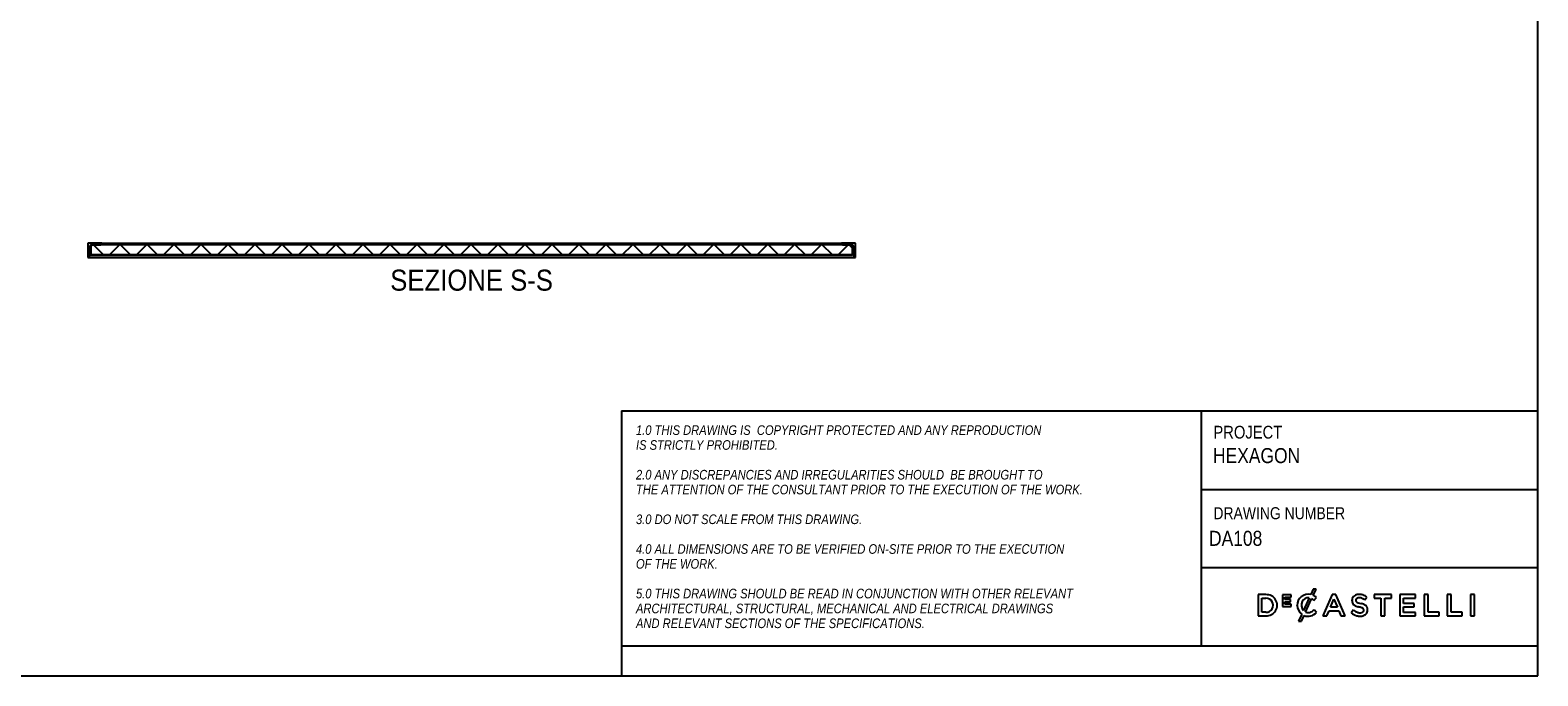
# Model space of a CAD drawing. Header units: millimetres. Extents: x 82 to 6232, y 70 to 4375.
# Tile 2 of 4: x 2470 to 6232, y 70 to 1679. Entities that reach past the tile are written whole.
import ezdxf

# ---------------------------------------------------------------- set-up
doc = ezdxf.new("R2010")
doc.units = ezdxf.units.MM
doc.header["$LTSCALE"] = 15
doc.linetypes.add('SLD-Solido', pattern=[0])
for name, color, linetype in [('CAMPITURE', 9, 'SLD-Solido'), ('NOTE', 3, 'SLD-Solido'), ('SCHIZZI', 9, 'Continuous')]:
    doc.layers.add(name, color=color, linetype=linetype)
doc.styles.add('SLDTEXTSTYLE0', font='GOTHIC.TTF', dxfattribs={"width": 0.86735})
doc.styles.add('SLDTEXTSTYLE1', font='GOTHICI.TTF', dxfattribs={"width": 0.86735})
doc.styles.add('SLDTEXTSTYLE3', font='GOTHIC.TTF', dxfattribs={"width": 0.913})

msp = doc.modelspace()

# ---------------------------------------------------------------- hatches: boundary and pattern name
at = {"layer": 'CAMPITURE', "true_color": 0xe1a900}
h = msp.add_hatch(dxfattribs=at)
h.set_pattern_fill('ANSI32', color=42, scale=15, style=0)
edge = h.paths.add_edge_path(flags=0)
edge.add_line((2649.07, 1147.72), (2614.07, 1147.72))
edge.add_line((2614.07, 1147.72), (2614.07, 1112.72))
edge.add_arc((2614.07, 1116.72), 4, 270, 360)
edge.add_line((2618.07, 1116.72), (2618.07, 1138.72))
edge.add_arc((2623.07, 1138.72), 5, 90, 180, ccw=False)
edge.add_line((2623.07, 1143.72), (2645.07, 1143.72))
edge.add_arc((2645.07, 1147.72), 4, 270, 360)
h = msp.add_hatch(dxfattribs=at)
h.set_pattern_fill('ANSI37', color=42, scale=15, style=0)
h.paths.add_polyline_path([(2621.57, 1118.72), (4521.57, 1118.72), (4521.57, 1143.72), (2621.57, 1143.72)], flags=0)
h = msp.add_hatch(dxfattribs=at)
h.set_pattern_fill('ANSI32', color=42, scale=15, style=0)
edge = h.paths.add_edge_path(flags=0)
edge.add_arc((4529.07, 1116.72), 4, 180, 270)
edge.add_line((4529.07, 1112.72), (4529.07, 1147.72))
edge.add_line((4529.07, 1147.72), (4494.07, 1147.72))
edge.add_arc((4498.07, 1147.72), 4, 180, 270)
edge.add_line((4498.07, 1143.72), (4520.07, 1143.72))
edge.add_arc((4520.07, 1138.72), 5, 0, 90, ccw=False)
edge.add_line((4525.07, 1138.72), (4525.07, 1116.72))
h = msp.add_hatch(dxfattribs=at)
h.set_pattern_fill('ANSI33', color=42, scale=15, style=0)
h.paths.add_polyline_path([(2635.07, 1117.72), (2635.07, 1118.72), (2616.3, 1118.72), (2616.3, 1117.72)], flags=0)
h = msp.add_hatch(dxfattribs=at)
h.set_pattern_fill('ANSI33', color=42, scale=15, angle=2.8e-322, style=0)
h.paths.add_polyline_path([(2943.95, 1117.72), (2943.95, 1118.72), (2635.07, 1118.72), (2635.07, 1117.72)], flags=0)
h = msp.add_hatch(dxfattribs=at)
h.set_pattern_fill('ANSI33', color=42, scale=15, angle=2.8e-322, style=0)
h.paths.add_polyline_path([(3154.69, 1117.72), (3154.69, 1118.72), (2943.95, 1118.72), (2943.95, 1117.72)], flags=0)
h = msp.add_hatch(dxfattribs=at)
h.set_pattern_fill('ANSI33', color=42, scale=15, angle=2.8e-322, style=0)
h.paths.add_polyline_path([(3463.57, 1117.72), (3463.57, 1118.72), (3154.69, 1118.72), (3154.69, 1117.72)], flags=0)
h = msp.add_hatch(dxfattribs=at)
h.set_pattern_fill('ANSI33', color=42, scale=15, angle=2.8e-322, style=0)
h.paths.add_polyline_path([(3674.31, 1117.72), (3674.31, 1118.72), (3463.57, 1118.72), (3463.57, 1117.72)], flags=0)
h = msp.add_hatch(dxfattribs=at)
h.set_pattern_fill('ANSI33', color=42, scale=15, angle=2.8e-322, style=0)
h.paths.add_polyline_path([(3983.19, 1117.72), (3983.19, 1118.72), (3674.31, 1118.72), (3674.31, 1117.72)], flags=0)
h = msp.add_hatch(dxfattribs=at)
h.set_pattern_fill('ANSI33', color=42, scale=15, angle=2.8e-322, style=0)
h.paths.add_polyline_path([(4193.93, 1117.72), (4193.93, 1118.72), (3983.19, 1118.72), (3983.19, 1117.72)], flags=0)
h = msp.add_hatch(dxfattribs=at)
h.set_pattern_fill('ANSI33', color=42, scale=15, angle=2.8e-322, style=0)
h.paths.add_polyline_path([(4502.81, 1117.72), (4502.81, 1118.72), (4193.93, 1118.72), (4193.93, 1117.72)], flags=0)
h = msp.add_hatch(dxfattribs=at)
h.set_pattern_fill('ANSI33', color=42, scale=15, style=0)
h.paths.add_polyline_path([(4521.57, 1117.72), (4521.57, 1118.72), (4502.81, 1118.72), (4502.81, 1117.72)], flags=0)

# ---------------------------------------------------------------- linework, layer by layer
for p, q in [((2649.07, 1147.72), (2614.07, 1147.72)), ((2614.07, 1147.72), (2614.07, 1112.72)), ((2618.07, 1116.72), (2618.07, 1138.72)), ((2621.57, 1143.72), (2621.57, 1118.72)), ((4521.57, 1143.72), (2621.57, 1143.72)), ((2623.07, 1143.72), (2645.07, 1143.72)), ((2649.07, 1147.72), (4494.07, 1147.72)), ((4529.07, 1147.72), (4494.07, 1147.72)), ((4498.07, 1143.72), (4520.07, 1143.72)), ((4521.57, 1118.72), (4521.57, 1143.72)), ((4525.07, 1138.72), (4525.07, 1116.72)), ((4529.07, 1112.72), (4529.07, 1147.72)), ((2614.07, 1112.72), (4529.07, 1112.72)), ((2635.07, 1118.72), (2616.3, 1118.72)), ((2616.3, 1117.72), (2616.3, 1118.72)), ((2635.07, 1117.72), (2616.3, 1117.72)), ((4521.57, 1118.72), (2621.57, 1118.72)), ((2635.07, 1118.72), (2635.07, 1117.72)), ((2943.95, 1118.72), (2635.07, 1118.72)), ((2943.95, 1117.72), (2635.07, 1117.72)), ((2943.95, 1117.72), (2943.95, 1118.72)), ((3154.69, 1118.72), (2943.95, 1118.72)), ((2943.95, 1118.72), (2943.95, 1117.72)), ((2943.95, 1117.72), (2943.95, 1117.72)), ((3154.69, 1117.72), (2943.95, 1117.72)), ((3154.69, 1118.72), (3154.69, 1117.72)), ((3463.57, 1118.72), (3154.69, 1118.72)), ((3463.57, 1117.72), (3154.69, 1117.72)), ((3463.57, 1117.72), (3463.57, 1118.72)), ((3674.31, 1118.72), (3463.57, 1118.72)), ((3463.57, 1118.72), (3463.57, 1117.72)), ((3674.31, 1117.72), (3463.57, 1117.72)), ((3463.57, 1117.72), (3463.57, 1117.72)), ((3674.31, 1118.72), (3674.31, 1117.72)), ((3983.19, 1118.72), (3674.31, 1118.72)), ((3983.19, 1117.72), (3674.31, 1117.72)), ((3983.19, 1117.72), (3983.19, 1118.72)), ((4193.93, 1118.72), (3983.19, 1118.72)), ((3983.19, 1118.72), (3983.19, 1117.72)), ((3983.19, 1117.72), (3983.19, 1117.72)), ((4193.93, 1117.72), (3983.19, 1117.72)), ((4193.93, 1118.72), (4193.93, 1117.72)), ((4502.81, 1118.72), (4193.93, 1118.72)), ((4502.81, 1117.72), (4193.93, 1117.72)), ((4502.81, 1117.72), (4502.81, 1118.72)), ((4521.57, 1118.72), (4502.81, 1118.72)), ((4521.57, 1117.72), (4502.81, 1117.72)), ((4521.57, 1118.72), (4521.57, 1117.72))]:
    msp.add_line(p, q)
for centre, radius, start, end in [((2623.07, 1138.72), 5, 90, 180), ((2645.07, 1147.72), 4, 270, 0), ((4498.07, 1147.72), 4, 180, 270), ((4520.07, 1138.72), 5, 0, 90), ((2614.07, 1116.72), 4, 270, 0), ((4529.07, 1116.72), 4, 180, 270)]:
    msp.add_arc(centre, radius, start, end)
at = {"layer": 'SCHIZZI', "color": 7, "true_color": 0xffffff}
for p, q in [((6232.06, 69.61), (6231.76, 4374.61)), ((3945.4, 729.98), (3945.4, 144.61)), ((3945.4, 729.98), (6232.01, 729.98)), ((5391.67, 729.98), (5391.67, 144.61)), ((5391.67, 533.77), (6232.02, 533.77)), ((5391.67, 339.3), (6232.04, 339.3)), ((5553.61, 271.93), (5533.84, 271.93)), ((5533.84, 271.93), (5533.84, 219.09)), ((5616.68, 271.57), (5594.57, 271.57)), ((5594.57, 271.57), (5594.57, 242.25)), ((5600.98, 259.89), (5600.98, 265.83)), ((5600.98, 265.83), (5616.68, 265.83)), ((5616.68, 265.83), (5616.68, 271.57)), ((5661.28, 263.68), (5646.92, 232.18)), ((5671.55, 285.97), (5665.19, 272.01)), ((5678.87, 285.97), (5671.55, 285.97)), ((5671.6, 269.99), (5678.87, 285.97)), ((5673.47, 257.24), (5679.72, 264.44)), ((5679.72, 264.44), (5679.54, 264.61)), ((5718.95, 272.31), (5695.7, 219.09)), ((5727.81, 272.31), (5718.95, 272.31)), ((5727.88, 272.14), (5727.81, 272.31)), ((5751.06, 219.09), (5727.88, 272.14)), ((5800.27, 258.68), (5805.5, 266.05)), ((5866.93, 271.93), (5823.95, 271.93)), ((5823.95, 271.93), (5823.95, 262.89)), ((5866.93, 262.89), (5866.93, 271.93)), ((5926.64, 271.94), (5887.33, 271.94)), ((5887.33, 271.94), (5887.33, 219.09)), ((5926.64, 263.19), (5926.64, 271.94)), ((5958.34, 271.93), (5948.61, 271.93)), ((5948.61, 271.93), (5948.61, 219.09)), ((5958.34, 227.99), (5958.34, 271.93)), ((6015.81, 271.93), (6006.09, 271.93)), ((6006.09, 271.93), (6006.09, 219.09)), ((6015.81, 227.99), (6015.81, 271.93)), ((6064.09, 271.94), (6064.09, 219.09)), ((6073.8, 271.94), (6064.09, 271.94)), ((6073.8, 219.09), (6073.8, 271.94)), ((5543.56, 227.99), (5543.56, 263.04)), ((5543.56, 263.04), (5553.61, 263.04)), ((5553.61, 227.99), (5543.56, 227.99)), ((5594.57, 242.25), (5616.89, 242.25)), ((5614.8, 259.89), (5600.98, 259.89)), ((5600.98, 254.15), (5614.8, 254.15)), ((5600.98, 247.99), (5600.98, 254.15)), ((5616.89, 247.99), (5600.98, 247.99)), ((5614.8, 254.15), (5614.8, 259.89)), ((5616.89, 242.25), (5616.89, 247.99)), ((5631.64, 245.26), (5631.64, 245.36)), ((5652.53, 228.38), (5667.65, 261.58)), ((5680.1, 227.73), (5673.84, 234.07)), ((5679.92, 227.55), (5680.1, 227.73)), ((5705.69, 219.09), (5711.07, 231.72)), ((5711.07, 231.72), (5735.46, 231.72)), ((5714.66, 240.4), (5723.23, 260.39)), ((5731.88, 240.4), (5714.66, 240.4)), ((5723.23, 260.39), (5731.88, 240.4)), ((5735.46, 231.72), (5740.77, 219.09)), ((5772.14, 233.8), (5766.27, 226.83)), ((5823.95, 262.89), (5840.54, 262.89)), ((5840.54, 262.89), (5840.54, 219.09)), ((5850.33, 219.09), (5850.33, 262.89)), ((5850.33, 262.89), (5866.93, 262.89)), ((5897.05, 250.11), (5897.05, 263.19)), ((5897.05, 263.19), (5926.64, 263.19)), ((5923.28, 250.11), (5897.05, 250.11)), ((5897.05, 241.37), (5923.28, 241.37)), ((5897.05, 227.84), (5897.05, 241.37)), ((5927.02, 227.84), (5897.05, 227.84)), ((5923.28, 241.37), (5923.28, 250.11)), ((5927.02, 219.09), (5927.02, 227.84)), ((5985.84, 227.99), (5958.34, 227.99)), ((5985.84, 219.09), (5985.84, 227.99)), ((6043.31, 227.99), (6015.81, 227.99)), ((6043.31, 219.09), (6043.31, 227.99)), ((5533.84, 219.09), (5553.61, 219.09)), ((5642.77, 223.07), (5634.86, 205.69)), ((5634.86, 205.69), (5642.2, 205.69)), ((5642.2, 205.69), (5648.69, 219.93)), ((5695.7, 219.09), (5705.69, 219.09)), ((5740.77, 219.09), (5751.06, 219.09)), ((5840.54, 219.09), (5850.33, 219.09)), ((5887.33, 219.09), (5927.02, 219.09)), ((5948.61, 219.09), (5985.84, 219.09)), ((6006.09, 219.09), (6043.31, 219.09)), ((6064.09, 219.09), (6073.8, 219.09)), ((3945.4, 144.61), (3945.4, 69.61)), ((3945.4, 144.61), (6232.05, 144.61)), ((82.06, 69.61), (6232.06, 69.61))]:
    msp.add_line(p, q, dxfattribs=at)
for centre, radius, start, end in [((5555.04, 245.51), 26.46, 266.90157, 93.09843), ((5658.74, 245.68), 27.11, 76.24523, 180.89091), ((5658.71, 247.34), 16.54, 81.04863, 153.58432), ((5659.82, 244.04), 28.5, 45.71394, 65.58709), ((5782.98, 257.14), 14.76, 114.63446, 160.64301), ((5786.14, 250.25), 22.34, 89.50788, 114.63446), ((5784.8, 256.21), 7.76, 98.98092, 140.32353), ((5786.31, 246.66), 17.44, 77.54474, 98.98092), ((5786.55, 240.97), 31.62, 72.44471, 90.39732), ((5783.99, 238.38), 26.02, 51.25781, 76.47292), ((5785.27, 239.75), 33.18, 52.42183, 70.96437), ((5553.98, 245.51), 17.53, 268.76628, 91.23372), ((5659.33, 245.26), 27.69, 180, 233.25786), ((5662.05, 245.68), 20.28, 153.58432, 221.73663), ((5658.75, 246.56), 28.46, 249.30365, 318.58458), ((5659.05, 244.75), 17.62, 248.28377, 285.8766), ((5657.12, 249.59), 22.81, 287.21436, 317.11848), ((5654.3, 237.58), 27.47, 45.72598, 60.90731), ((5788.01, 250.7), 32.28, 227.67997, 255.77334), ((5785.3, 256.89), 17.03, 162.43966, 192.31941), ((5779.75, 255.37), 11.3, 190.78984, 232.66765), ((5789.68, 251.96), 25.24, 225.98856, 252.68232), ((5785.62, 263.06), 20.97, 232.66765, 251.27083), ((5783.74, 257.96), 5.87, 146.85935, 193.31029), ((5782.8, 257.74), 4.9, 193.31029, 230.56735), ((5795.27, 287.51), 47.24, 249.70068, 255.51463), ((5787.35, 263.91), 12.57, 232.44778, 252.59774), ((5788.47, 248.07), 21.17, 252.68232, 275.6739), ((5777.19, 217.52), 25.05, 73.32325, 75.51463), ((5803.31, 307.78), 59.24, 250.55867, 257.31246), ((5792.34, 271.24), 30.77, 254.99999, 258.29329), ((5777.23, 198.31), 43.71, 70.27129, 78.29329), ((5782.2, 211.56), 39.28, 64.63254, 78.09895), ((5789.75, 236.83), 9.86, 274.6813, 307.58878), ((5786.88, 224.38), 15.91, 58.43436, 71.28416), ((5792.56, 233.4), 5.26, 27.46177, 59.71525), ((5792.4, 233.1), 5.29, 309.48388, 346.59381), ((5791.37, 233.35), 6.35, 346.59381, 22.92671), ((5793.67, 233.9), 14.2, 28.77124, 67.85987), ((5793.5, 233.22), 13.69, 299.92604, 337.37946), ((5790.03, 234.33), 17.31, 338.409, 21.69569), ((5788.37, 252.12), 33.74, 255.77334, 272.44794), ((5789.24, 240.62), 22.22, 271.47111, 299.92604)]:
    msp.add_arc(centre, radius, start, end, dxfattribs=at)

# ---------------------------------------------------------------- texts
at = {"layer": 'NOTE', "insert": (3571.35, 1082.14), "char_height": 52.5, "attachment_point": 2, "style": 'SLDTEXTSTYLE3'}
msp.add_mtext('SEZIONE S-S', dxfattribs=at)
at = {"layer": 'NOTE', "color": 7, "true_color": 0xffffff, "attachment_point": 1}
for s, insert, char_height, style in [('1.0 THIS DRAWING IS  COPYRIGHT PROTECTED AND ANY REPRODUCTION', (3981.57, 694.08), 24, 'SLDTEXTSTYLE1'), ('PROJECT', (5422.44, 692.85), 31.75, 'SLDTEXTSTYLE0'), ('IS STRICTLY PROHIBITED.', (3981.57, 657.03), 24, 'SLDTEXTSTYLE1'), ('HEXAGON', (5421.44, 637.33), 37.5, 'SLDTEXTSTYLE0'), ('2.0 ANY DISCREPANCIES AND IRREGULARITIES SHOULD  BE BROUGHT TO ', (3981.57, 582.95), 24, 'SLDTEXTSTYLE1'), ('THE ATTENTION OF THE CONSULTANT PRIOR TO THE EXECUTION OF THE WORK.', (3981.57, 545.91), 24, 'SLDTEXTSTYLE1'), ('DRAWING NUMBER', (5422.44, 489.92), 30, 'SLDTEXTSTYLE0'), ('3.0 DO NOT SCALE FROM THIS DRAWING.', (3981.57, 471.83), 24, 'SLDTEXTSTYLE1'), ('DA108', (5411.49, 431.11), 37.5, 'SLDTEXTSTYLE0'), ('4.0 ALL DIMENSIONS ARE TO BE VERIFIED ON-SITE PRIOR TO THE EXECUTION ', (3981.57, 397.74), 24, 'SLDTEXTSTYLE1'), ('OF THE WORK.', (3981.57, 360.7), 24, 'SLDTEXTSTYLE1'), ('5.0 THIS DRAWING SHOULD BE READ IN CONJUNCTION WITH OTHER RELEVANT ', (3981.57, 286.62), 24, 'SLDTEXTSTYLE1'), ('ARCHITECTURAL, STRUCTURAL, MECHANICAL AND ELECTRICAL DRAWINGS ', (3981.57, 249.58), 24, 'SLDTEXTSTYLE1'), ('AND RELEVANT SECTIONS OF THE SPECIFICATIONS.', (3981.57, 212.53), 24, 'SLDTEXTSTYLE1')]:
    msp.add_mtext(s, dxfattribs=dict(at, insert=insert, char_height=char_height, style=style))

doc.saveas('drawing.dxf')
